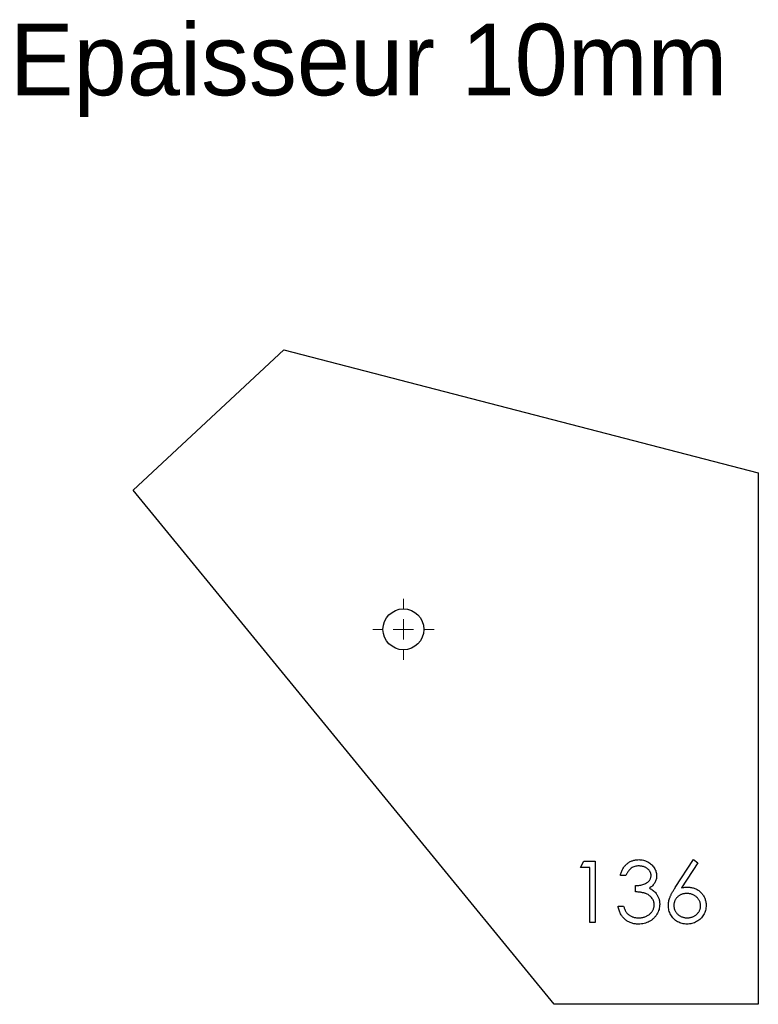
# Model space of a CAD drawing. Header units: millimetres. Extents: x 138 to 319, y 303 to 544.
import ezdxf

# ---------------------------------------------------------------- set-up
doc = ezdxf.new("R2010")
doc.units = ezdxf.units.MM
doc.header["$LTSCALE"] = 2

# ---------------------------------------------------------------- blocks, each defined once
blk = doc.blocks.new('SW_CENTERMARKSYMBOL_0')
at = {"color": 0, "linetype": 'Continuous', "lineweight": 18}
for p, q in [((0, 5), (0, 7.5)), ((0, 0), (0, 2.5)), ((-5, 0), (-7.5, 0)), ((0, 0), (-2.5, 0)), ((0, 0), (0, -2.5)), ((0, 0), (2.5, 0)), ((5, 0), (7.5, 0)), ((0, -5), (0, -7.5))]:
    blk.add_line(p, q, dxfattribs=at)
blk = doc.blocks.new('SW_CENTERMARKSYMBOL_1')
at = {"color": 0, "linetype": 'Continuous', "lineweight": 18}
for p, q in [((0, 5), (0, 7.5)), ((0, 0), (0, 2.5)), ((-5, 0), (-7.5, 0)), ((0, 0), (-2.5, 0)), ((0, 0), (0, -2.5)), ((0, 0), (2.5, 0)), ((5, 0), (7.5, 0)), ((0, -5), (0, -7.5))]:
    blk.add_line(p, q, dxfattribs=at)

msp = doc.modelspace()

# ---------------------------------------------------------------- linework, layer by layer
at = {"color": 7, "linetype": 'Continuous', "lineweight": 25}
for p, q in [((166.16, 428.66), (202.97, 462.94)), ((202.97, 462.94), (319.13, 432.86)), ((319.13, 432.86), (319.13, 302.86)), ((269.13, 302.86), (166.16, 428.66)), ((319.13, 302.86), (269.13, 302.86))]:
    msp.add_line(p, q, dxfattribs=at)
at = {"color": 1, "linetype": 'Continuous', "lineweight": 25}
for p, q in [((275.58, 336.32), (276.46, 337.86)), ((276.46, 337.86), (279.23, 337.86)), ((279.23, 337.86), (279.23, 322.86)), ((298.79, 331.39), (303.27, 338.24)), ((304.31, 337.43), (300.34, 331.36)), ((303.27, 338.24), (304.31, 337.43)), ((277.89, 336.32), (275.58, 336.32)), ((277.89, 322.86), (277.89, 336.32)), ((286.73, 334.39), (285.39, 334.39)), ((289.04, 330.36), (289.04, 331.89)), ((284.81, 326.89), (286.16, 326.89)), ((279.23, 322.86), (277.89, 322.86))]:
    msp.add_line(p, q, dxfattribs=at)
at = {"color": 7, "linetype": 'Continuous', "lineweight": 25}
msp.add_circle((232.27, 394.58), 5, dxfattribs=at)
at = {"color": 1, "linetype": 'Continuous', "lineweight": 25}
for points, knots in [([(285.39, 334.39), (285.42, 334.54), (285.49, 334.84), (285.64, 335.26), (285.81, 335.66), (286, 336.03), (286.21, 336.38), (286.46, 336.69), (286.72, 336.98), (287.01, 337.25), (287.31, 337.48), (287.64, 337.68), (287.97, 337.85), (288.32, 338), (288.69, 338.1), (289.06, 338.18), (289.45, 338.23), (289.72, 338.24), (289.85, 338.24)], [0, 0, 0, 0, 0.0726253, 0.1419766, 0.2089849, 0.2739569, 0.3368893, 0.398745, 0.4601159, 0.5208249, 0.5809945, 0.6401519, 0.6986225, 0.7572711, 0.8164267, 0.876254, 0.9371653, 1, 1, 1, 1]), ([(289.85, 338.24), (290.05, 338.23), (290.44, 338.22), (291, 338.12), (291.55, 337.95), (292.08, 337.71), (292.56, 337.43), (292.99, 337.08), (293.36, 336.69), (293.68, 336.26), (293.92, 335.8), (294.1, 335.32), (294.21, 334.84), (294.23, 334.51), (294.23, 334.34)], [0, 0, 0, 0, 0.0902542, 0.1785398, 0.266093, 0.354631, 0.4418862, 0.5257469, 0.6081136, 0.6901973, 0.7708215, 0.8483262, 0.9240117, 1, 1, 1, 1]), ([(289.87, 336.7), (289.7, 336.7), (289.37, 336.68), (288.88, 336.58), (288.44, 336.42), (288.1, 336.22), (287.85, 336.03), (287.66, 335.87), (287.49, 335.68), (287.32, 335.46), (287.16, 335.23), (287.01, 334.97), (286.87, 334.69), (286.78, 334.5), (286.73, 334.39)], [0, 0, 0, 0, 0.122728, 0.239717, 0.351862, 0.463202, 0.520261, 0.579432, 0.640596, 0.705298, 0.773236, 0.844649, 0.920046, 1, 1, 1, 1]), ([(292.89, 334.35), (292.89, 334.43), (292.88, 334.58), (292.84, 334.81), (292.77, 335.03), (292.68, 335.24), (292.55, 335.45), (292.41, 335.64), (292.23, 335.83), (292.03, 336.01), (291.81, 336.17), (291.58, 336.31), (291.33, 336.43), (291.06, 336.53), (290.78, 336.61), (290.49, 336.66), (290.19, 336.69), (289.98, 336.7), (289.87, 336.7)], [0, 0, 0, 0, 0.05527, 0.109957, 0.163234, 0.218058, 0.273278, 0.330881, 0.39048, 0.453656, 0.518903, 0.583346, 0.648547, 0.715055, 0.782521, 0.852335, 0.924935, 1, 1, 1, 1]), ([(289.04, 331.89), (289.23, 331.9), (289.59, 331.9), (290.12, 331.98), (290.63, 332.08), (291.1, 332.24), (291.53, 332.42), (291.91, 332.64), (292.22, 332.87), (292.47, 333.14), (292.65, 333.42), (292.79, 333.72), (292.87, 334.03), (292.88, 334.24), (292.89, 334.35)], [0, 0, 0, 0, 0.110142, 0.215742, 0.317961, 0.418052, 0.511563, 0.596573, 0.673329, 0.744049, 0.810717, 0.874085, 0.93671, 1, 1, 1, 1]), ([(294.23, 334.34), (294.23, 334.18), (294.22, 333.87), (294.14, 333.42), (294, 332.99), (293.8, 332.59), (293.55, 332.21), (293.25, 331.86), (292.89, 331.54), (292.62, 331.35), (292.48, 331.26)], [0, 0, 0, 0, 0.128068, 0.250608, 0.37063, 0.490072, 0.610375, 0.734313, 0.863217, 1, 1, 1, 1]), ([(293.66, 327.18), (293.65, 327.32), (293.64, 327.6), (293.54, 328.01), (293.37, 328.41), (293.14, 328.78), (292.86, 329.13), (292.54, 329.43), (292.16, 329.69), (291.81, 329.87), (291.5, 329.98), (291.24, 330.07), (290.95, 330.13), (290.62, 330.2), (290.27, 330.25), (289.89, 330.3), (289.47, 330.33), (289.19, 330.35), (289.04, 330.36)], [0, 0, 0, 0, 0.066905, 0.133477, 0.201023, 0.271218, 0.342859, 0.413811, 0.485552, 0.5598, 0.5999, 0.643609, 0.691911, 0.744703, 0.801504, 0.862866, 0.929333, 1, 1, 1, 1]), ([(292.48, 331.26), (292.64, 331.18), (292.96, 331.03), (293.39, 330.73), (293.78, 330.38), (294, 330.11), (294.11, 329.98)], [0, 0, 0, 0, 0.25388, 0.503009, 0.750291, 1, 1, 1, 1]), ([(294.11, 329.98), (294.18, 329.88), (294.32, 329.68), (294.5, 329.37), (294.66, 329.05), (294.78, 328.72), (294.88, 328.38), (294.95, 328.03), (294.99, 327.67), (295, 327.43), (295, 327.31)], [0, 0, 0, 0, 0.128146, 0.254193, 0.378141, 0.501381, 0.623957, 0.747076, 0.872865, 1, 1, 1, 1]), ([(297.12, 327.04), (297.12, 327.19), (297.13, 327.51), (297.2, 327.99), (297.32, 328.47), (297.45, 328.89), (297.58, 329.23), (297.7, 329.5), (297.84, 329.79), (298, 330.08), (298.17, 330.4), (298.36, 330.72), (298.57, 331.05), (298.72, 331.28), (298.79, 331.39)], [0, 0, 0, 0, 0.097806, 0.199612, 0.305296, 0.415817, 0.474241, 0.537287, 0.603386, 0.674311, 0.74953, 0.828608, 0.912043, 1, 1, 1, 1]), ([(301.62, 329.97), (301.5, 329.97), (301.28, 329.96), (300.95, 329.92), (300.64, 329.85), (300.34, 329.76), (300.07, 329.64), (299.8, 329.49), (299.56, 329.31), (299.34, 329.1), (299.13, 328.88), (298.95, 328.64), (298.8, 328.4), (298.68, 328.14), (298.58, 327.86), (298.51, 327.58), (298.47, 327.29), (298.47, 327.09), (298.46, 326.98)], [0, 0, 0, 0, 0.070592, 0.138501, 0.20379, 0.266788, 0.329098, 0.391175, 0.453168, 0.515797, 0.577969, 0.638966, 0.698381, 0.75732, 0.816412, 0.876279, 0.936823, 1, 1, 1, 1]), ([(300.34, 331.36), (300.61, 331.41), (301.12, 331.49), (301.64, 331.5), (301.9, 331.51)], [0, 0, 0, 0, 0.512659, 1, 1, 1, 1]), ([(305, 326.98), (305, 327.09), (305, 327.29), (304.94, 327.58), (304.87, 327.87), (304.76, 328.14), (304.62, 328.4), (304.44, 328.64), (304.24, 328.88), (304.01, 329.1), (303.76, 329.31), (303.49, 329.48), (303.21, 329.63), (302.92, 329.76), (302.61, 329.85), (302.29, 329.92), (301.96, 329.96), (301.73, 329.97), (301.62, 329.97)], [0, 0, 0, 0, 0.061142, 0.120001, 0.178236, 0.236496, 0.294887, 0.354677, 0.416695, 0.480633, 0.545805, 0.609735, 0.672952, 0.736001, 0.799827, 0.864767, 0.931084, 1, 1, 1, 1]), ([(301.9, 331.51), (302.05, 331.5), (302.35, 331.5), (302.79, 331.43), (303.21, 331.34), (303.62, 331.19), (304.01, 331.01), (304.38, 330.79), (304.73, 330.53), (305.06, 330.23), (305.36, 329.9), (305.63, 329.55), (305.85, 329.19), (306.03, 328.8), (306.17, 328.39), (306.28, 327.96), (306.34, 327.52), (306.34, 327.22), (306.35, 327.06)], [0, 0, 0, 0, 0.065231, 0.128405, 0.190067, 0.250943, 0.311546, 0.372863, 0.435024, 0.499072, 0.563091, 0.62551, 0.68668, 0.747283, 0.808563, 0.870742, 0.934341, 1, 1, 1, 1]), ([(289.81, 322.47), (289.65, 322.47), (289.34, 322.48), (288.87, 322.53), (288.43, 322.62), (288.01, 322.75), (287.61, 322.9), (287.22, 323.1), (286.86, 323.32), (286.52, 323.59), (286.21, 323.89), (285.92, 324.22), (285.66, 324.59), (285.43, 324.98), (285.23, 325.41), (285.06, 325.88), (284.91, 326.37), (284.85, 326.72), (284.81, 326.89)], [0, 0, 0, 0, 0.065541, 0.128963, 0.190377, 0.250092, 0.308548, 0.366398, 0.424542, 0.48317, 0.542243, 0.601739, 0.662506, 0.724856, 0.789128, 0.856346, 0.926295, 1, 1, 1, 1]), ([(286.16, 326.89), (286.19, 326.78), (286.26, 326.55), (286.38, 326.23), (286.51, 325.93), (286.65, 325.66), (286.8, 325.41), (286.97, 325.19), (287.14, 324.99), (287.27, 324.88), (287.33, 324.82)], [0, 0, 0, 0, 0.1497704, 0.2913164, 0.4259664, 0.5521596, 0.6715274, 0.7861216, 0.8953251, 1, 1, 1, 1]), ([(295, 327.31), (294.99, 327.1), (294.98, 326.68), (294.84, 326.06), (294.63, 325.46), (294.33, 324.88), (293.96, 324.34), (293.52, 323.85), (293.02, 323.44), (292.46, 323.09), (291.85, 322.81), (291.2, 322.62), (290.52, 322.49), (290.05, 322.48), (289.81, 322.47)], [0, 0, 0, 0, 0.079642, 0.158909, 0.2396, 0.322409, 0.405828, 0.487644, 0.56972, 0.653065, 0.737457, 0.822492, 0.909755, 1, 1, 1, 1]), ([(289.84, 324.01), (289.98, 324.01), (290.25, 324.02), (290.65, 324.06), (291.03, 324.13), (291.39, 324.24), (291.73, 324.37), (292.04, 324.54), (292.34, 324.73), (292.61, 324.95), (292.86, 325.19), (293.07, 325.45), (293.25, 325.71), (293.4, 325.99), (293.51, 326.27), (293.59, 326.57), (293.65, 326.87), (293.65, 327.08), (293.66, 327.18)], [0, 0, 0, 0, 0.0760619, 0.1487325, 0.2183745, 0.2857226, 0.3510577, 0.4149349, 0.4784859, 0.542169, 0.6047501, 0.6641185, 0.7214997, 0.7776159, 0.8326661, 0.887858, 0.9434677, 1, 1, 1, 1]), ([(301.66, 322.47), (301.46, 322.48), (301.06, 322.49), (300.47, 322.61), (299.91, 322.79), (299.37, 323.05), (298.87, 323.38), (298.42, 323.77), (298.03, 324.22), (297.71, 324.73), (297.44, 325.27), (297.26, 325.85), (297.14, 326.43), (297.12, 326.84), (297.12, 327.04)], [0, 0, 0, 0, 0.084326, 0.167035, 0.249541, 0.332707, 0.415873, 0.497777, 0.580314, 0.664533, 0.749571, 0.832474, 0.915674, 1, 1, 1, 1]), ([(298.46, 326.98), (298.47, 326.88), (298.47, 326.68), (298.52, 326.39), (298.59, 326.11), (298.7, 325.84), (298.83, 325.58), (299, 325.33), (299.19, 325.1), (299.42, 324.88), (299.66, 324.67), (299.92, 324.49), (300.19, 324.34), (300.48, 324.22), (300.77, 324.13), (301.08, 324.06), (301.4, 324.02), (301.62, 324.01), (301.73, 324.01)], [0, 0, 0, 0, 0.061853, 0.121284, 0.180778, 0.239273, 0.298641, 0.358186, 0.42076, 0.485205, 0.550362, 0.61365, 0.676623, 0.739108, 0.802165, 0.866717, 0.932038, 1, 1, 1, 1]), ([(306.35, 327.06), (306.34, 326.86), (306.33, 326.44), (306.21, 325.84), (306.02, 325.27), (305.76, 324.73), (305.43, 324.24), (305.03, 323.79), (304.56, 323.4), (304.05, 323.07), (303.48, 322.81), (302.9, 322.61), (302.28, 322.49), (301.87, 322.48), (301.66, 322.47)], [0, 0, 0, 0, 0.0859901, 0.1691084, 0.2505286, 0.3322557, 0.4135764, 0.4941261, 0.5763059, 0.6607127, 0.7461273, 0.830015, 0.9144197, 1, 1, 1, 1]), ([(301.73, 324.01), (301.84, 324.01), (302.06, 324.02), (302.38, 324.06), (302.69, 324.13), (302.99, 324.22), (303.27, 324.34), (303.55, 324.5), (303.81, 324.67), (304.05, 324.88), (304.27, 325.1), (304.46, 325.34), (304.64, 325.58), (304.76, 325.84), (304.87, 326.11), (304.95, 326.39), (304.99, 326.68), (305, 326.88), (305, 326.98)], [0, 0, 0, 0, 0.0679503, 0.1332598, 0.1978003, 0.2608458, 0.3233193, 0.3862817, 0.4500615, 0.5152076, 0.5796408, 0.6418172, 0.7016924, 0.7607691, 0.8192541, 0.8787376, 0.9381583, 1, 1, 1, 1]), ([(287.33, 324.82), (287.41, 324.76), (287.58, 324.63), (287.86, 324.46), (288.14, 324.32), (288.45, 324.21), (288.77, 324.12), (289.11, 324.06), (289.47, 324.01), (289.71, 324.01), (289.84, 324.01)], [0, 0, 0, 0, 0.1182713, 0.2361775, 0.3556629, 0.4759042, 0.6001273, 0.7286081, 0.8613135, 1, 1, 1, 1])]:
    msp.add_open_spline(points, degree=3, knots=knots, dxfattribs=at)

# ---------------------------------------------------------------- block references
at = {"color": 7, "linetype": 'Continuous', "lineweight": 18}
msp.add_blockref('SW_CENTERMARKSYMBOL_0', (232.27, 394.58), dxfattribs=at)
at = {"color": 8, "linetype": 'Continuous'}
msp.add_blockref('SW_CENTERMARKSYMBOL_1', (232.27, 394.58), dxfattribs=at)

# ---------------------------------------------------------------- texts
at = {"insert": (135.93, 542.71), "char_height": 17.5, "attachment_point": 1}
msp.add_mtext_dynamic_manual_height_columns('Epaisseur 10mm', width=326.1114, gutter_width=87.5, heights=[0], dxfattribs=at)

doc.saveas('drawing.dxf')
